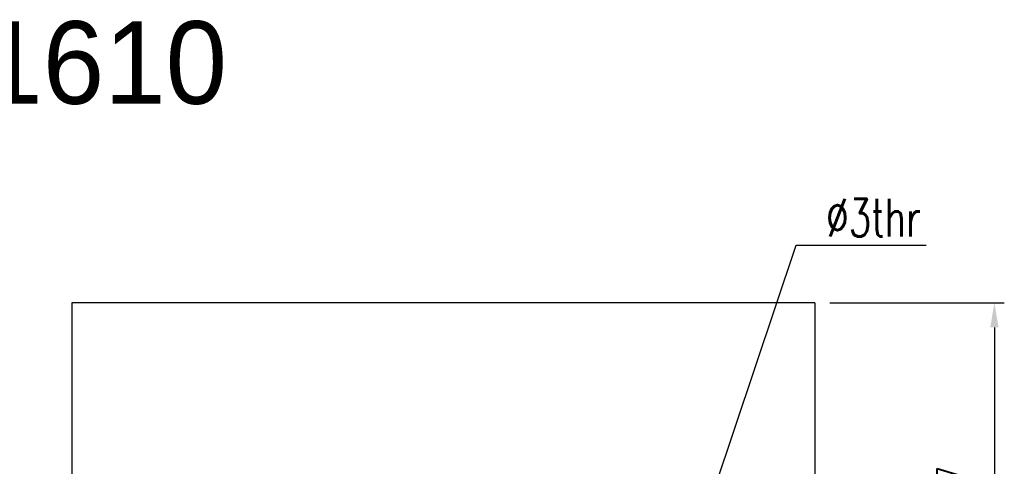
# Model space of a CAD drawing. Header units: millimetres. Extents: x 393 to 714, y 187 to 777.
# Tile 53 of 53: x 448 to 508, y 220 to 247. Entities that reach past the tile are written whole.
import ezdxf

# ---------------------------------------------------------------- set-up
doc = ezdxf.new("R2010")
doc.units = ezdxf.units.MM
doc.header["$LTSCALE"] = 0.06
doc.layers.get('0').update_dxf_attribs({"linetype": 'CONTINUOUS'})
doc.layers.get('Defpoints').update_dxf_attribs({"linetype": 'CONTINUOUS'})
doc.layers.add('DIM', color=4, linetype='CONTINUOUS')
doc.layers.add('OUT', color=3, linetype='CONTINUOUS')
doc.styles.add('DIM-7', font='SIMPLEX.shx', dxfattribs={"width": 0.7, "bigfont": 'chineset.shx'})
doc.dimstyles.new('CNS', dxfattribs={"dimtxt": 3.5, "dimasz": 2.5, "dimexe": 1, "dimexo": 1.5, "dimgap": 0.09, "dimtad": 0, "dimdsep": 46, "dimtxsty": 'DIM-7', "dimcen": 0.09, "dimclrd": 1, "dimclre": 1, "dimclrt": 4, "dimadec": 0, "dimazin": 0, "dimtfac": 1, "dimtix": 1, "dimtmove": 2, "dimatfit": 3, "dimfxl": 1, "dimtvp": 0.971429, "dimtolj": 1, "dimarcsym": 0})

# ---------------------------------------------------------------- blocks, each defined once
blk = doc.blocks.new('*D5')
at = {"layer": 'Defpoints', "color": 0, "transparency": 16777216}
for p in [(496.599, 229.637), (496.599, 201.637), (507.464, 201.637)]:
    blk.add_point(p, dxfattribs=at)
at = {"layer": 'DIM', "color": 4, "lineweight": -2, "transparency": 16777216}
for p, q in [((497.499, 229.637), (508.064, 229.637)), ((507.464, 228.137), (507.464, 203.137)), ((497.499, 201.637), (508.064, 201.637))]:
    blk.add_line(p, q, dxfattribs=at)
at = {"layer": 'DIM', "color": 4, "transparency": 16777216}
for points in [[(507.214, 228.137), (507.714, 228.137), (507.464, 229.637)], [(507.214, 203.137), (507.714, 203.137), (507.464, 201.637)]]:
    blk.add_solid(points, dxfattribs=at)
at = {"layer": 'DIM', "color": 4, "transparency": 16777216, "insert": (505.514, 215.637), "char_height": 2.1, "attachment_point": 5, "rotation": 90, "style": 'DIM-7'}
blk.add_mtext('\\A1;%%C28{\\H1.260000;\\S-0.007^ -0.02;}', dxfattribs=at)

msp = doc.modelspace()

# ---------------------------------------------------------------- linework, layer by layer
at = {"layer": 'OUT', "color": 7}
for p, q in [((496.599, 229.637), (451.599, 229.637)), ((451.599, 229.637), (451.599, 201.637)), ((496.599, 229.637), (496.599, 201.637))]:
    msp.add_line(p, q, dxfattribs=at)

# ---------------------------------------------------------------- texts
msp.add_text('SCNH1610', height=5).set_placement((427.185, 241.667))
at = {"layer": 'DIM', "color": 7, "insert": (497.275, 233.64), "char_height": 2.275, "attachment_point": 7, "style": 'DIM-7'}
msp.add_mtext('\\A1;%%c3thr', dxfattribs=at)

# ---------------------------------------------------------------- dimensions: what is measured, and where the dimension line sits
at = {"layer": 'DIM', "color": 7}
dim = msp.add_linear_dim(base=(507.464, 201.637), p1=(496.599, 229.637), p2=(496.599, 201.637), angle=90, text='%%C<>', dimstyle='CNS', override={"dimscale": 0.6, "dimgap": 0.8, "dimtad": 1, "dimlfac": 1, "dimclrd": 4, "dimclre": 4, "dimadec": 2, "dimazin": 2, "dimtol": 1, "dimlim": 0, "dimtp": -0.007, "dimtm": 0.02, "dimtfac": 0.6, "dimtdec": 3, "dimtmove": 0}, dxfattribs=at)
dim.commit()
dim.dimension.update_dxf_attribs({"geometry": '*D5', "text_midpoint": (505.514, 215.637)})

# ---------------------------------------------------------------- leaders
at = {"layer": 'DIM', "color": 7, "annotation_type": 0, "has_hookline": 1, "hookline_direction": 0, "text_width": 6.067}
msp.add_leader([(489.599, 215.637), (495.455, 233.12), (496.755, 233.12)], dimstyle='CNS', override={"dimscale": 0.65, "dimasz": 2, "dimgap": 0.8, "dimtad": 1, "dimclrd": 4, "dimclre": 4, "dimadec": 2, "dimazin": 2, "dimtmove": 1, "dimatfit": 0}, dxfattribs=at)

doc.saveas('drawing.dxf')
